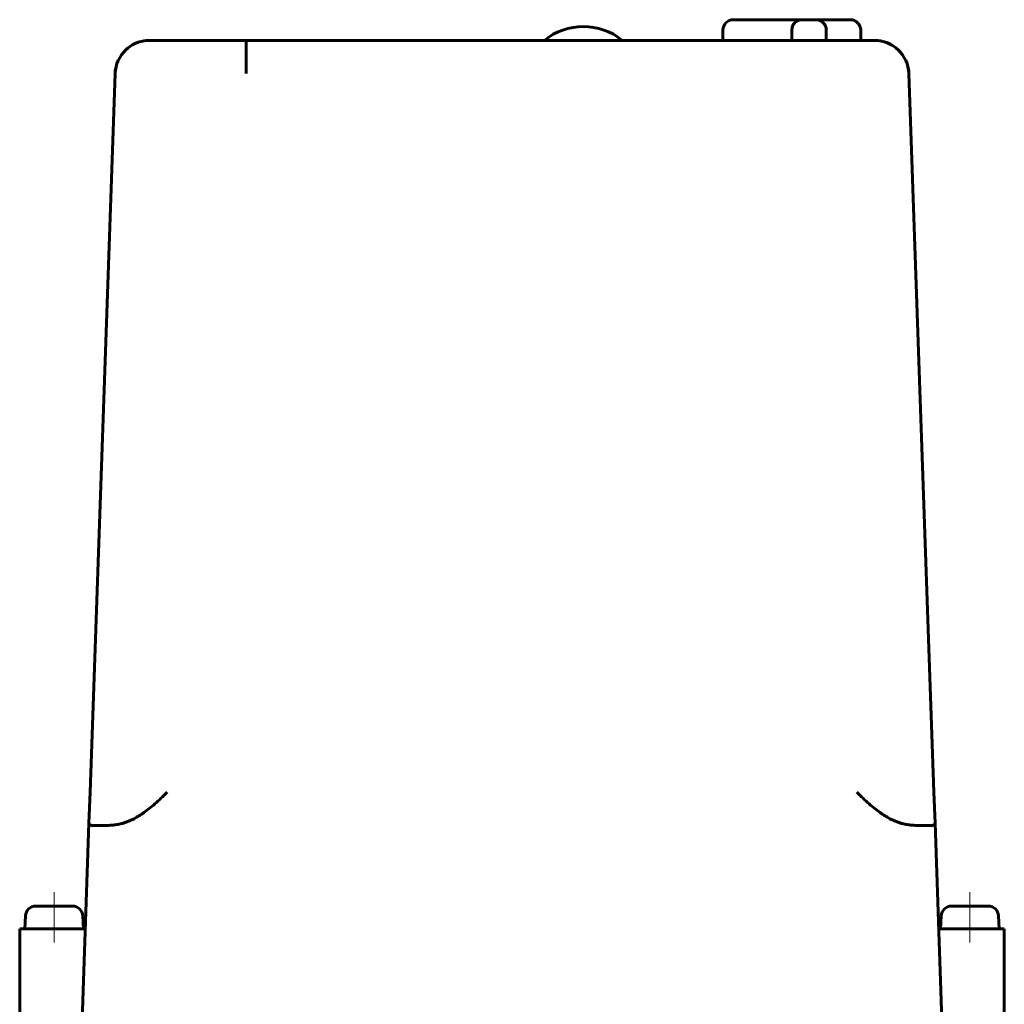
# Model space of a CAD drawing. Header units: millimetres. Extents: x -72 to 72, y -202 to 200.
# Tile 2 of 2: x -72 to 72, y 58 to 200. Entities that reach past the tile are written whole.
import ezdxf

# ---------------------------------------------------------------- set-up
doc = ezdxf.new("R2010")
doc.units = ezdxf.units.MM
doc.linetypes.add('K5LT_AXLED', pattern=[12, 7.5, -1.5, 1.5, -1.5])
doc.linetypes.add('K5LT_BASIC', pattern=[0])
doc.layers.add('Системный слой (1)', color=7, linetype='Continuous', true_color=0x6c6c6c)

# ---------------------------------------------------------------- blocks, each defined once
blk = doc.blocks.new('U0')
at = {"layer": 'Системный слой (1)', "color": 143, "linetype": 'K5LT_BASIC', "lineweight": 60, "true_color": 0x33acca}
for p, q in [((52.64, 197.5), (53.53, 197.42)), ((53.53, 197.42), (54.38, 197.19)), ((54.38, 197.19), (55.18, 196.81)), ((56.07, 196.14), (56.25, 195.97)), ((56.25, 195.97), (56.41, 195.79)), ((56.41, 195.79), (56.57, 195.6)), ((57.43, 193.94), (57.54, 193.53)), ((57.54, 193.53), (57.61, 193.1)), ((57.61, 193.1), (57.64, 192.67))]:
    blk.add_line(p, q, dxfattribs=at)
blk = doc.blocks.new('U1')
at = {"layer": 'Системный слой (1)', "color": 143, "linetype": 'K5LT_BASIC', "lineweight": 60, "true_color": 0x33acca}
for p, q in [((-54.4, 197.18), (-54.45, 197.16)), ((-56.54, 195.63), (-56.57, 195.6)), ((-56.51, 195.66), (-56.54, 195.63)), ((-56.49, 195.7), (-56.51, 195.66)), ((-57.61, 193.09), (-57.64, 192.67)), ((-57.54, 193.5), (-57.61, 193.09)), ((-57.44, 193.91), (-57.54, 193.5))]:
    blk.add_line(p, q, dxfattribs=at)
blk.add_arc((-53.47, 193.95), 3.33, 118.2441, 120.9725, dxfattribs=at)
blk = doc.blocks.new('U2')
at = {"layer": 'Системный слой (1)', "color": 143, "linetype": 'K5LT_BASIC', "lineweight": 60, "true_color": 0x33acca}
for p, q in [((-53.47, 197.43), (-54.28, 197.22)), ((-52.64, 197.5), (-53.47, 197.43)), ((-56.18, 196.04), (-56.49, 195.7)), ((-55.84, 196.35), (-56.18, 196.04)), ((-55.47, 196.62), (-55.84, 196.35)), ((-54.89, 196.97), (-55.04, 196.89)), ((-54.64, 197.08), (-54.89, 196.97)), ((-54.52, 197.13), (-54.64, 197.08)), ((-54.46, 197.15), (-54.52, 197.13)), ((-54.43, 197.17), (-54.46, 197.15)), ((-54.42, 197.17), (-54.43, 197.17)), ((-54.41, 197.18), (-54.42, 197.17)), ((-54.4, 197.18), (-54.41, 197.18)), ((-54.39, 197.18), (-54.4, 197.18)), ((-54.4, 197.18), (-54.4, 197.18)), ((-54.4, 197.18), (-54.4, 197.18)), ((-54.4, 197.18), (-54.4, 197.18)), ((-54.38, 197.19), (-54.39, 197.19)), ((-54.39, 197.19), (-54.39, 197.19)), ((-54.39, 197.19), (-54.39, 197.19)), ((-54.39, 197.19), (-54.39, 197.19)), ((-54.39, 197.19), (-54.39, 197.18)), ((-54.39, 197.18), (-54.39, 197.18)), ((-54.28, 197.22), (-54.38, 197.19)), ((-54.38, 197.19), (-54.38, 197.19))]:
    blk.add_line(p, q, dxfattribs=at)

msp = doc.modelspace()

# ---------------------------------------------------------------- linework, layer by layer
at = {"layer": 'Системный слой (1)', "color": 143, "linetype": 'K5LT_BASIC', "lineweight": 60, "true_color": 0x33acca}
for p, q in [((32.14, 200.5), (39.14, 200.5)), ((39.14, 200.5), (42.14, 200.5)), ((42.14, 200.5), (44.14, 200.5)), ((44.14, 200.5), (47.14, 200.5)), ((47.14, 200.5), (49.14, 200.5)), ((30.64, 197.5), (30.64, 199)), ((40.64, 197.5), (40.64, 199)), ((45.64, 197.5), (45.64, 199)), ((50.64, 197.5), (50.64, 199)), ((-38.62, 197.5), (-52.64, 197.5)), ((-38.62, 197.5), (38.62, 197.5)), ((52.64, 197.5), (38.62, 197.5)), ((-61.28, 88.33), (-57.64, 192.67)), ((61.28, 88.33), (57.64, 192.67)), ((-61.44, 83.85), (-61.28, 88.33)), ((61.44, 83.85), (61.28, 88.33)), ((-62.5, 53.5), (-61.44, 83.85)), ((-60.71, 83.5), (-59.08, 83.5)), ((59.08, 83.5), (60.71, 83.5)), ((62.5, 53.5), (61.44, 83.85)), ((-63.83, 71.8), (-69.17, 71.8)), ((69.17, 71.8), (63.83, 71.8)), ((-70.67, 70.37), (-70.75, 68.5)), ((-62.33, 70.37), (-62.25, 68.5)), ((62.33, 70.37), (62.25, 68.5)), ((70.67, 70.37), (70.75, 68.5)), ((-71.5, 68.5), (-69, 68.5)), ((-71.5, 68.5), (-71.5, 53.5)), ((-64.48, 68.5), (-69, 68.5)), ((-64.48, 68.5), (-61.98, 68.5)), ((64.48, 68.5), (61.98, 68.5)), ((69, 68.5), (64.48, 68.5)), ((69, 68.5), (71.5, 68.5)), ((71.5, 68.5), (71.5, 53.5))]:
    msp.add_line(p, q, dxfattribs=at)
at = {"layer": 'Системный слой (1)', "color": 30, "linetype": 'K5LT_AXLED', "lineweight": 18, "true_color": 0xff8000}
for p, q in [((-66.5, 73.8), (-66.5, 66.5)), ((66.5, 73.8), (66.5, 66.5))]:
    msp.add_line(p, q, dxfattribs=at)
at = {"layer": 'Системный слой (1)', "color": 143, "linetype": 'K5LT_BASIC', "lineweight": 60, "true_color": 0x33acca}
for centre, radius, start, end in [((32.14, 199), 1.5, 90, 180), ((42.14, 199), 1.5, 90, 180), ((44.14, 199), 1.5, 0, 90), ((49.14, 199), 1.5, 0, 90), ((10.36, 190.5), 9, 51.0576, 128.9424), ((-52.64, 192.5), 5, 90, 178), ((52.64, 192.5), 5, 2, 90), ((-69.17, 70.3), 1.5, 90, 177.5), ((-63.83, 70.3), 1.5, 2.5, 90), ((63.83, 70.3), 1.5, 90, 177.5), ((69.17, 70.3), 1.5, 2.5, 90)]:
    msp.add_arc(centre, radius, start, end, dxfattribs=at)
for points, knots in [([(-38.62, 192.67), (-38.62, 192.71), (-38.62, 192.78), (-38.62, 192.88), (-38.62, 192.98), (-38.62, 193.11), (-38.62, 193.23), (-38.62, 193.33), (-38.62, 193.4), (-38.62, 193.49), (-38.62, 193.59), (-38.62, 193.69), (-38.62, 193.79), (-38.62, 193.88), (-38.62, 193.98), (-38.62, 194.08), (-38.62, 194.18), (-38.62, 194.28), (-38.62, 194.38), (-38.62, 194.47), (-38.62, 194.57), (-38.62, 194.64), (-38.62, 194.7), (-38.62, 194.76), (-38.62, 194.83), (-38.62, 194.92), (-38.62, 195), (-38.62, 195.08), (-38.62, 195.16), (-38.62, 195.23), (-38.62, 195.3), (-38.62, 195.37), (-38.62, 195.44), (-38.62, 195.5), (-38.62, 195.56), (-38.62, 195.63), (-38.62, 195.69), (-38.62, 195.76), (-38.62, 195.83), (-38.62, 195.9), (-38.62, 196.12), (-38.62, 196.35), (-38.62, 196.55), (-38.62, 196.63), (-38.62, 196.67), (-38.62, 196.72), (-38.62, 196.76), (-38.62, 196.81), (-38.62, 196.85), (-38.62, 196.89), (-38.62, 196.93), (-38.62, 196.97), (-38.62, 197), (-38.62, 197.03), (-38.62, 197.07), (-38.62, 197.1), (-38.62, 197.13), (-38.62, 197.16), (-38.62, 197.19), (-38.62, 197.22), (-38.62, 197.26), (-38.62, 197.35), (-38.62, 197.41), (-38.62, 197.45), (-38.62, 197.46), (-38.62, 197.47), (-38.62, 197.48), (-38.62, 197.49), (-38.62, 197.49), (-38.62, 197.5), (-38.62, 197.5), (-38.62, 197.5)], [0, 0, 0, 0, 0.946436, 1.898054, 2.853976, 3.814137, 5.73739, 6.138845, 6.698862, 7.660394, 8.621733, 9.584804, 10.549743, 11.518149, 12.488158, 13.460893, 14.435227, 15.412481, 16.391018, 17.363965, 18.329705, 19.279672, 19.631684, 20.221252, 21.137876, 22.037916, 22.912751, 23.779069, 24.618274, 25.43923, 26.233103, 27.017985, 27.78506, 28.5434, 29.29304, 30.042716, 30.818413, 31.620261, 32.474978, 33.356327, 34.400968, 40.850674, 43.075626, 43.955895, 44.809417, 45.223302, 46.383779, 47.131501, 47.879117, 48.626213, 49.372906, 50.119193, 50.865388, 51.611493, 52.357699, 53.103995, 53.850261, 54.597155, 55.344886, 56.094882, 56.846198, 59.124067, 64.353108, 65.408843, 66.219182, 67.034815, 67.85396, 68.678511, 69.504873, 70.334901, 72, 72, 72, 72]), ([(-56.44, 83.85), (-56.17, 83.93), (-55.65, 84.12), (-54.89, 84.47), (-54.16, 84.89), (-53.42, 85.38), (-52.65, 85.96), (-51.83, 86.65), (-50.96, 87.46), (-50.38, 88.03), (-50.08, 88.33)], [0, 0, 0, 0, 1.179446, 2.346792, 3.506516, 4.721817, 6.055008, 7.566692, 9.224065, 11, 11, 11, 11]), ([(56.44, 83.85), (56.17, 83.93), (55.65, 84.12), (54.89, 84.47), (54.16, 84.89), (53.42, 85.38), (52.65, 85.96), (51.83, 86.65), (50.96, 87.46), (50.38, 88.03), (50.08, 88.33)], [0, 0, 0, 0, 1.179446, 2.346792, 3.506516, 4.721817, 6.055008, 7.566692, 9.224065, 11, 11, 11, 11]), ([(-60.71, 83.5), (-60.84, 83.5), (-61.05, 83.51), (-61.27, 83.56), (-61.39, 83.64), (-61.44, 83.74), (-61.44, 83.82), (-61.44, 83.85)], [0, 0, 0, 0, 2.082633, 3.990909, 5.639238, 7.126822, 8, 8, 8, 8]), ([(-59.08, 83.5), (-58.85, 83.5), (-58.43, 83.51), (-57.85, 83.56), (-57.31, 83.64), (-56.85, 83.73), (-56.54, 83.82), (-56.44, 83.85)], [0, 0, 0, 0, 2.292642, 3.990909, 5.239007, 7.126822, 8, 8, 8, 8]), ([(59.08, 83.5), (58.85, 83.5), (58.43, 83.51), (57.85, 83.56), (57.31, 83.64), (56.85, 83.73), (56.54, 83.82), (56.44, 83.85)], [0, 0, 0, 0, 2.292642, 3.990909, 5.239007, 7.126822, 8, 8, 8, 8]), ([(60.71, 83.5), (60.84, 83.5), (61.05, 83.51), (61.27, 83.56), (61.39, 83.64), (61.44, 83.74), (61.44, 83.82), (61.44, 83.85)], [0, 0, 0, 0, 2.082633, 3.990909, 5.639238, 7.126822, 8, 8, 8, 8])]:
    msp.add_open_spline(points, degree=3, knots=knots, dxfattribs=at)

# ---------------------------------------------------------------- block references
at = {"layer": 'Системный слой (1)'}
for name in ['U2', 'U0', 'U1']:
    msp.add_blockref(name, (0, 0), dxfattribs=at)

doc.saveas('drawing.dxf')
